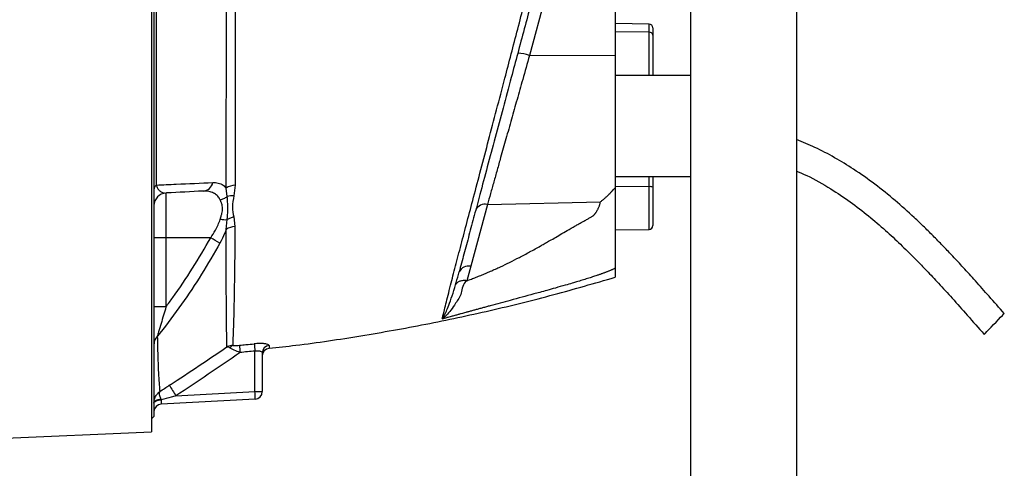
# Model space of a CAD drawing. Header units: millimetres. Extents: x 989 to 4240, y 1618 to 3732.
# Tile 8 of 9: x 3428 to 4209, y 2177 to 2533. Entities that reach past the tile are written whole.
import ezdxf

# ---------------------------------------------------------------- set-up
doc = ezdxf.new("R2010")
doc.units = ezdxf.units.MM
doc.header["$LTSCALE"] = 2

msp = doc.modelspace()

# ---------------------------------------------------------------- linework, layer by layer
at = {"color": 7, "linetype": 'Continuous', "lineweight": 25}
for p, q in [((3534.15, 2925.98), (3534.15, 2217.98)), ((3900.15, 2636.53), (3900.15, 2504.82)), ((3865.34, 2628.21), (3832.22, 2504.61)), ((4044.15, 2625.6), (4044.15, 1647.96)), ((3960.15, 2612.69), (3960.15, 1647.96)), ((3532.15, 2571.98), (3532.15, 2205.76)), ((3927.2, 2529.47), (3900.15, 2529.94)), ((3930.15, 2526.47), (3930.15, 2520.71)), ((3927.2, 2523.06), (3900.15, 2523.42)), ((3930.15, 2520.71), (3930.15, 2488.58)), ((3832.22, 2504.61), (3900.15, 2504.82)), ((3900.15, 2504.82), (3900.15, 2399.45)), ((3960.15, 2488.58), (3900.15, 2488.58)), ((3900.15, 2408.58), (3960.15, 2408.58)), ((3930.15, 2408.58), (3930.15, 2399.94)), ((3598.6, 2401.5), (3597.53, 2393.09)), ((3927.2, 2400.38), (3900.15, 2400.45)), ((3930.15, 2399.94), (3930.15, 2369.49)), ((3543.63, 2395.35), (3543.63, 2359.85)), ((3592.32, 2392.6), (3591.53, 2399.21)), ((3798.84, 2386.18), (3785.69, 2337.14)), ((3798.84, 2386.18), (3888.51, 2388.39)), ((3597.46, 2376.31), (3598.42, 2368.78)), ((3591.52, 2366.33), (3592.34, 2374.26)), ((3900.15, 2366.02), (3927.2, 2366.49)), ((3543.63, 2359.85), (3534.15, 2359.85)), ((3579.16, 2359.85), (3543.63, 2359.85)), ((3543.63, 2359.85), (3543.63, 2304.87)), ((3785.69, 2337.14), (3782.39, 2325.7)), ((3543.63, 2304.87), (3534.15, 2304.87)), ((3614.26, 2237.68), (3614.26, 2269.85)), ((3620.15, 2268.4), (3620.15, 2237.68)), ((3551.58, 2234.39), (3614.26, 2237.68)), ((3614.26, 2237.68), (3620.15, 2237.68)), ((3539.66, 2231.68), (3539.92, 2231.12)), ((3614.47, 2231.68), (3539.84, 2227.77)), ((3532.15, 2215.98), (3534.15, 2217.98)), ((3198.43, 2190.79), (3532.15, 2205.76))]:
    msp.add_line(p, q, dxfattribs=at)
at = {"color": 8, "linetype": 'Continuous', "lineweight": 25}
for p, q in [((3927.2, 2523.06), (3927.2, 2529.47)), ((3927.2, 2488.58), (3927.2, 2523.06)), ((3907.57, 2488.58), (3900.15, 2488.68)), ((3927.2, 2400.38), (3927.2, 2408.58)), ((3927.2, 2366.49), (3927.2, 2400.38))]:
    msp.add_line(p, q, dxfattribs=at)
at = {"color": 7, "linetype": 'Continuous', "lineweight": 25, "flags": 128}
for points in [[(4193.17, 2283.11), (4193.43, 2283.37), (4194.17, 2284.13), (4195.34, 2285.35), (4196.89, 2286.94), (4198.71, 2288.81), (4200.68, 2290.85), (4202.68, 2292.91), (4204.59, 2294.88), (4206.28, 2296.63), (4207.65, 2298.05), (4208.62, 2299.04), (4209.12, 2299.56), (4209.18, 2299.62)], [(3534.15, 2228.76), (3534.26, 2229.3), (3534.56, 2229.82), (3535.06, 2230.31), (3535.74, 2230.74), (3536.57, 2231.11), (3537.52, 2231.39), (3538.56, 2231.58), (3539.66, 2231.68)], [(3534.15, 2228.46), (3534.26, 2228.97), (3534.59, 2229.45), (3535.12, 2229.9), (3535.83, 2230.3), (3536.7, 2230.63), (3537.7, 2230.89), (3538.78, 2231.05), (3539.92, 2231.12)]]:
    msp.add_lwpolyline(points, dxfattribs=at)
at = {"color": 7, "linetype": 'Continuous', "lineweight": 25}
for centre, radius, start, end in [((3927.15, 2526.47), 3, 0, 89), ((3927.45, 2520.35), 2.72, 7.65476, 95.27137), ((3821.94, 2474.95), 31.39, 70.87787, 88.22195), ((3537.85, 2398.48), 3.71, 121.01516, 175.23493), ((3572.37, 2405.56), 8.71, 275.76276, 347.56618), ((3598.87, 2388.63), 12.88, 91.23615, 124.75585), ((3927.92, 2395.08), 5.34, 65.26175, 97.65089), ((3544.15, 2385.36), 10, 93, 180), ((3796.87, 2378.34), 8.09, 75.92822, 155.23212), ((3598.8, 2356.76), 12.03, 91.80959, 127.28087), ((3927.15, 2369.49), 3, 271, 0), ((3478.23, 2177.07), 208.79, 58.77126, 61.09267), ((3783.73, 2329.29), 8.09, 75.92747, 155.23344), ((3542.11, 2275.43), 7.96, 132.09759, 179.18733), ((3757.61, 2285.72), 144.22, 184.02408, 186.31956), ((3598.8, 2270.12), 4.67, 117.51994, 153.74768), ((3746.17, 2283.59), 144.44, 183.63946, 185.93137), ((3626.09, 2268.35), 5.94, 95.91358, 179.57438), ((3626.15, 2265.89), 6, 96.53623, 179.25302), ((3736.29, 2358.16), 222.34, 211.29355, 213.82519), ((3528.27, 2231.67), 86.2, 0.00796, 3.99383), ((3614.15, 2237.68), 6, 273, 0), ((3540.15, 2221.78), 6, 93, 180)]:
    msp.add_arc(centre, radius, start, end, dxfattribs=at)
msp.add_ellipse((3540.15, 2233.8), major_axis=(0.31, 6.02), ratio=0.017239, start_param=2.032946, end_param=3.1434, dxfattribs=at)
for points, knots in [([(3762.94, 2295.44), (3763.12, 2296.18), (3763.49, 2297.67), (3764.46, 2301.55), (3765.79, 2306.92), (3767.56, 2313.98), (3770.04, 2323.88), (3773.47, 2337.21), (3777.92, 2354.18), (3782.75, 2372.48), (3787.99, 2392.38), (3793.64, 2413.91), (3799.76, 2437.16), (3806.13, 2461.37), (3812.13, 2484.3), (3817.72, 2505.74), (3822.87, 2525.46), (3828.08, 2545.45), (3833.34, 2565.59), (3838.59, 2585.73), (3843.82, 2605.76), (3848.97, 2625.49), (3853.69, 2643.55), (3858.49, 2661.87), (3863.33, 2680.31), (3868.38, 2699.53), (3872.86, 2716.51), (3876.76, 2731.25), (3880.13, 2743.93), (3883.15, 2755.26), (3885.45, 2763.85), (3886.65, 2768.32), (3887.09, 2769.96)], [0, 0, 0, 0, 0.019713, 0.039426, 0.06504, 0.088903, 0.112771, 0.153073, 0.19351, 0.23401, 0.274399, 0.318586, 0.362901, 0.407199, 0.451363, 0.4844, 0.517552, 0.550695, 0.583721, 0.616826, 0.650054, 0.683285, 0.716393, 0.743279, 0.780619, 0.81805, 0.855382, 0.886879, 0.918501, 0.950118, 0.981608, 1, 1, 1, 1]), ([(3535.91, 2737.21), (3535.91, 2729.01), (3535.9, 2712.61), (3535.9, 2686.5), (3535.89, 2659.42), (3535.89, 2631.61), (3535.89, 2603.58), (3535.89, 2575.25), (3535.89, 2546.61), (3535.89, 2520.79), (3535.89, 2498.13), (3535.89, 2478.59), (3535.9, 2459.28), (3535.9, 2440.29), (3535.91, 2420.92), (3535.93, 2408.31), (3535.94, 2401.66)], [0, 0, 0, 0, 0.079284, 0.158568, 0.240121, 0.321674, 0.401612, 0.481549, 0.563813, 0.646077, 0.703418, 0.760861, 0.818305, 0.876592, 0.934879, 1, 1, 1, 1]), ([(3591.53, 2399.21), (3591.54, 2406.01), (3591.55, 2419.63), (3591.56, 2441.07), (3591.57, 2463.23), (3591.58, 2485.35), (3591.59, 2507.35), (3591.59, 2529.06), (3591.59, 2551.07), (3591.59, 2573.34), (3591.59, 2595.75), (3591.59, 2618.13), (3591.59, 2640.17), (3591.58, 2661.69), (3591.57, 2682.54), (3591.55, 2702.59), (3591.54, 2721.8), (3591.52, 2733.66), (3591.51, 2739.58)], [0, 0, 0, 0, 0.066909, 0.133967, 0.200969, 0.267803, 0.327991, 0.388395, 0.44879, 0.508967, 0.570239, 0.63174, 0.69325, 0.754533, 0.81579, 0.877267, 0.938743, 1, 1, 1, 1]), ([(3598.75, 2736.9), (3598.74, 2731.07), (3598.73, 2719.39), (3598.71, 2700.48), (3598.69, 2680.75), (3598.68, 2660.23), (3598.68, 2639.06), (3598.67, 2617.37), (3598.67, 2595.36), (3598.67, 2573.32), (3598.67, 2551.41), (3598.67, 2529.76), (3598.67, 2508.4), (3598.68, 2486.73), (3598.69, 2464.89), (3598.68, 2442.97), (3598.66, 2421.75), (3598.62, 2408.25), (3598.6, 2401.5)], [0, 0, 0, 0, 0.061194, 0.122607, 0.18402, 0.245214, 0.306409, 0.36783, 0.429242, 0.490425, 0.550512, 0.610816, 0.67113, 0.73123, 0.798305, 0.865545, 0.932845, 1, 1, 1, 1]), ([(3856.03, 2629.93), (3854.61, 2624.63), (3851.77, 2614.04), (3847.39, 2597.68), (3842.93, 2581.04), (3838.19, 2563.36), (3833.23, 2544.85), (3828.04, 2525.45), (3822.86, 2506.15), (3817.22, 2485.09), (3811.23, 2462.72), (3804.88, 2439.04), (3798.72, 2416.02), (3793.22, 2395.5), (3788.39, 2377.47), (3784.16, 2361.69), (3780.12, 2346.61), (3777.63, 2337.33), (3776.38, 2332.68)], [0, 0, 0, 0, 0.049163, 0.098327, 0.148545, 0.198762, 0.256365, 0.313971, 0.373236, 0.432505, 0.510301, 0.588127, 0.667778, 0.747427, 0.810117, 0.872806, 0.936405, 1, 1, 1, 1]), ([(3832.22, 2504.61), (3830.42, 2498.22), (3827.09, 2486.42), (3822.33, 2469.52), (3817.89, 2453.78), (3813.54, 2438.35), (3809.76, 2424.94), (3806.55, 2413.57), (3803.87, 2404.03), (3801.27, 2394.83), (3799.65, 2389.07), (3798.84, 2386.18)], [0, 0, 0, 0, 0.146285, 0.269867, 0.393449, 0.520648, 0.647844, 0.735225, 0.822605, 0.911303, 1, 1, 1, 1]), ([(4209.18, 2299.62), (4205.14, 2304.22), (4197.51, 2312.91), (4186.67, 2325.1), (4177.1, 2335.67), (4168.8, 2344.62), (4161.13, 2352.69), (4153.64, 2360.38), (4145.77, 2368.2), (4135.48, 2378.02), (4122.52, 2389.63), (4106.51, 2402.51), (4090.51, 2413.85), (4074.6, 2423.57), (4059.48, 2431.57), (4049.09, 2435.79), (4044.15, 2437.8)], [0, 0, 0, 0, 0.084496, 0.159523, 0.225113, 0.28126, 0.327934, 0.378693, 0.429428, 0.48099, 0.57491, 0.669412, 0.76428, 0.845394, 0.926442, 1, 1, 1, 1]), ([(4044.15, 2412.74), (4046.89, 2411.62), (4056.38, 2407.73), (4070.58, 2399.37), (4086.89, 2388.5), (4101.29, 2377.39), (4114.55, 2366.05), (4124.73, 2356.61), (4132.8, 2348.77), (4139.71, 2341.85), (4147.95, 2333.34), (4157.47, 2323.18), (4168.26, 2311.33), (4180.3, 2297.78), (4188.73, 2288.17), (4193.17, 2283.11)], [0, 0, 0, 0, 0.044472, 0.154476, 0.247113, 0.339723, 0.42818, 0.509932, 0.548704, 0.597714, 0.657143, 0.727051, 0.807494, 0.898492, 1, 1, 1, 1]), ([(3535.94, 2401.66), (3541.21, 2401.89), (3556.25, 2402.56), (3571.19, 2403.24), (3580.88, 2403.69)], [0, 0, 0, 0, 0.350959, 1, 1, 1, 1]), ([(3535.94, 2401.66), (3536.06, 2401.23), (3536.51, 2399.74), (3537.63, 2397.98), (3539.33, 2396.37), (3541.41, 2395.43), (3542.89, 2395.37), (3543.63, 2395.35)], [0, 0, 0, 0, 0.062071, 0.218163, 0.446375, 0.72192, 1, 1, 1, 1]), ([(3580.88, 2403.69), (3582.34, 2403.64), (3585.32, 2403.53), (3588.9, 2401.92), (3590.75, 2400.01), (3591.53, 2399.21)], [0, 0, 0, 0, 0.359938, 0.729455, 1, 1, 1, 1]), ([(3573.25, 2396.9), (3563.54, 2396.39), (3553.68, 2395.87), (3543.78, 2395.35), (3543.63, 2395.35)], [0, 0, 0, 0, 0.984739, 1, 1, 1, 1]), ([(3586.6, 2389.99), (3586.49, 2390.21), (3585.83, 2391.51), (3584.26, 2393.52), (3581.38, 2395.58), (3577.7, 2396.86), (3574.75, 2396.89), (3573.25, 2396.9)], [0, 0, 0, 0, 0.043044, 0.251478, 0.466493, 0.729706, 1, 1, 1, 1]), ([(3586.6, 2389.99), (3587.64, 2390.17), (3588.67, 2390.49), (3590.61, 2391.38), (3591.52, 2391.94), (3592.32, 2392.6)], [0, 0, 0, 0, 0.5, 0.5, 1, 1, 1, 1]), ([(3597.53, 2393.09), (3596.58, 2393.17), (3595.64, 2393.18), (3593.88, 2393.01), (3593.06, 2392.84), (3592.32, 2392.6)], [0, 0, 0, 0, 0.5, 0.5, 1, 1, 1, 1]), ([(3592.34, 2374.26), (3592.5, 2376.72), (3592.84, 2381.65), (3592.69, 2387.73), (3592.42, 2391.22), (3592.32, 2392.6)], [0, 0, 0, 0, 0.3738774, 0.7521107, 1, 1, 1, 1]), ([(3597.53, 2393.09), (3597, 2390.13), (3596.47, 2387.15), (3596.49, 2381.54), (3596.98, 2378.92), (3597.46, 2376.31)], [0, 0, 0, 0, 0.51749, 0.519395, 1, 1, 1, 1]), ([(3888.51, 2388.39), (3888.78, 2388.59), (3889.32, 2388.99), (3890.12, 2389.6), (3890.9, 2390.23), (3891.68, 2390.87), (3892.45, 2391.54), (3893.2, 2392.21), (3893.95, 2392.91), (3894.67, 2393.61), (3895.51, 2394.47), (3896.65, 2395.66), (3898.25, 2397.37), (3899.46, 2398.7), (3900.15, 2399.45)], [0, 0, 0, 0, 0.0610773, 0.1225099, 0.1843173, 0.246519, 0.3091341, 0.3721811, 0.4356783, 0.4996435, 0.5600099, 0.6635354, 0.8102068, 1, 1, 1, 1]), ([(3900.15, 2399.45), (3900.15, 2398.54), (3900.15, 2396.73), (3900.15, 2394.07), (3900.15, 2391.5), (3900.15, 2389), (3900.15, 2386.58), (3900.15, 2384.24), (3900.15, 2381.97), (3900.15, 2379.79), (3900.15, 2377.69), (3900.15, 2375.66), (3900.15, 2373.72), (3900.15, 2371.85), (3900.15, 2370.06), (3900.15, 2368.35), (3900.15, 2366.73), (3900.15, 2365.17), (3900.15, 2363.7), (3900.15, 2362.31), (3900.15, 2360.68), (3900.15, 2358.82), (3900.15, 2356.73), (3900.15, 2354.71), (3900.15, 2352.77), (3900.15, 2350.91), (3900.15, 2349.13), (3900.15, 2347.42), (3900.15, 2345.79), (3900.15, 2344.23), (3900.15, 2342.75), (3900.15, 2341.35), (3900.15, 2340.02), (3900.15, 2338.77), (3900.15, 2337.6), (3900.15, 2336.5), (3900.15, 2335.83), (3900.15, 2335.49)], [0, 0, 0, 0, 0.0332782, 0.0657743, 0.0974896, 0.1284251, 0.1585823, 0.1879624, 0.2165671, 0.2443979, 0.2714566, 0.2977453, 0.3232659, 0.3480209, 0.3720127, 0.3952442, 0.4177184, 0.4394386, 0.4604087, 0.4806329, 0.5001157, 0.5330645, 0.5657268, 0.5981144, 0.6302393, 0.6621138, 0.6937505, 0.7251622, 0.7563621, 0.7873637, 0.8181807, 0.8488268, 0.8793165, 0.9096639, 0.9398838, 0.9699908, 1, 1, 1, 1]), ([(3586.72, 2374.59), (3586.8, 2374.83), (3586.93, 2375.27), (3587.12, 2375.87), (3587.27, 2376.38), (3587.48, 2377.06), (3587.73, 2377.92), (3588.1, 2379.35), (3588.46, 2381.09), (3588.61, 2383.14), (3588.41, 2385.08), (3588.02, 2386.54), (3587.63, 2387.66), (3587.33, 2388.39), (3586.98, 2389.18), (3586.75, 2389.67), (3586.6, 2389.99)], [0, 0, 0, 0, 0.039729, 0.073756, 0.102077, 0.12469, 0.190808, 0.248842, 0.373224, 0.498565, 0.623177, 0.748673, 0.806859, 0.874268, 0.919078, 1, 1, 1, 1]), ([(3782.39, 2325.7), (3783.01, 2325.92), (3784.25, 2326.37), (3786.1, 2327.05), (3787.97, 2327.75), (3789.85, 2328.47), (3791.73, 2329.21), (3793.63, 2329.97), (3795.54, 2330.75), (3797.45, 2331.55), (3799.38, 2332.37), (3801.31, 2333.21), (3803.26, 2334.07), (3805.21, 2334.95), (3807.18, 2335.84), (3810.95, 2337.6), (3816.66, 2340.35), (3824.39, 2344.29), (3832.55, 2348.63), (3839.08, 2352.23), (3844.09, 2355.06), (3847.67, 2357.11), (3851.94, 2359.56), (3856.87, 2362.42), (3862.48, 2365.67), (3866.9, 2368.24), (3869.99, 2370.03), (3871.59, 2370.93), (3873.38, 2371.93), (3875.17, 2372.91), (3876.82, 2373.81), (3878.21, 2374.59), (3879.43, 2375.29), (3880.49, 2375.91), (3881.38, 2376.44), (3882.11, 2376.9), (3882.66, 2377.27), (3883.09, 2377.61), (3883.46, 2377.95), (3883.83, 2378.35), (3884.21, 2378.81), (3884.6, 2379.32), (3885, 2379.89), (3885.4, 2380.52), (3885.81, 2381.2), (3886.22, 2381.95), (3886.67, 2382.78), (3887.12, 2383.7), (3887.53, 2384.67), (3887.88, 2385.62), (3888.16, 2386.56), (3888.38, 2387.48), (3888.47, 2388.09), (3888.51, 2388.39)], [0, 0, 0, 0, 0.014704, 0.029556, 0.044557, 0.05971, 0.075015, 0.090474, 0.106088, 0.121858, 0.137786, 0.153872, 0.170118, 0.186525, 0.203094, 0.219826, 0.282441, 0.349841, 0.422063, 0.499138, 0.525545, 0.558172, 0.597019, 0.642087, 0.693376, 0.750886, 0.763599, 0.778025, 0.794165, 0.81202, 0.825981, 0.838522, 0.849644, 0.859348, 0.867636, 0.874512, 0.879981, 0.883799, 0.888088, 0.892873, 0.89817, 0.903991, 0.910347, 0.917245, 0.92469, 0.932686, 0.941238, 0.951698, 0.961868, 0.971763, 0.981404, 0.990809, 1, 1, 1, 1]), ([(3597.46, 2376.31), (3596.53, 2376.13), (3595.62, 2375.86), (3593.88, 2375.16), (3593.07, 2374.74), (3592.34, 2374.26)], [0, 0, 0, 0, 0.5, 0.5, 1, 1, 1, 1]), ([(3579.16, 2359.85), (3580.46, 2361.79), (3582.64, 2365.07), (3585.09, 2370), (3586.23, 2372.99), (3586.7, 2374.52), (3586.72, 2374.59)], [0, 0, 0, 0, 0.412001, 0.695598, 0.986213, 1, 1, 1, 1]), ([(3586.72, 2374.59), (3587.74, 2374.4), (3588.75, 2374.27), (3590.65, 2374.16), (3591.54, 2374.18), (3592.34, 2374.26)], [0, 0, 0, 0, 0.5, 0.5, 1, 1, 1, 1]), ([(3598.42, 2368.78), (3598.37, 2361.92), (3598.26, 2348.19), (3598.04, 2329.14), (3597.73, 2311.39), (3597.44, 2298.06), (3597.15, 2288.74), (3596.94, 2283.01), (3596.78, 2278.04), (3596.68, 2275.52), (3596.64, 2274.26)], [0, 0, 0, 0, 0.1710134, 0.3420285, 0.5164556, 0.6908856, 0.7672979, 0.843692, 0.921851, 1, 1, 1, 1]), ([(3591.52, 2366.33), (3591.1, 2365.29), (3589.65, 2361.66), (3587.8, 2358.13), (3586.48, 2355.61)], [0, 0, 0, 0, 0.285476, 1, 1, 1, 1]), ([(3592.06, 2273.14), (3592.03, 2274.34), (3591.98, 2276.74), (3591.89, 2281.46), (3591.79, 2286.97), (3591.67, 2295.97), (3591.58, 2308.85), (3591.54, 2326.27), (3591.52, 2345.31), (3591.52, 2359.33), (3591.52, 2366.33)], [0, 0, 0, 0, 0.075059, 0.150126, 0.226818, 0.303528, 0.475804, 0.648079, 0.82404, 1, 1, 1, 1]), ([(3586.48, 2355.61), (3581.73, 2347.31), (3572.22, 2330.71), (3556.22, 2306.87), (3544.13, 2290.61), (3537.48, 2282.23), (3536.77, 2281.33)], [0, 0, 0, 0, 0.320705, 0.641324, 0.961688, 1, 1, 1, 1]), ([(3543.63, 2304.87), (3545.43, 2307.33), (3552.77, 2317.36), (3565.03, 2335.45), (3574.45, 2351.72), (3579.16, 2359.85)], [0, 0, 0, 0, 0.139351, 0.569671, 1, 1, 1, 1]), ([(3900.15, 2335.49), (3899.9, 2335.38), (3899.4, 2335.15), (3898.63, 2334.8), (3897.84, 2334.45), (3897.03, 2334.11), (3896.2, 2333.76), (3895.34, 2333.41), (3894.47, 2333.05), (3893.57, 2332.7), (3892.65, 2332.34), (3891.71, 2331.99), (3890.75, 2331.63), (3889.77, 2331.27), (3888.76, 2330.91), (3887.74, 2330.54), (3886.69, 2330.18), (3884.86, 2329.54), (3882.09, 2328.62), (3878.27, 2327.39), (3874.05, 2326.08), (3870, 2324.86), (3865.49, 2323.53), (3859.89, 2321.91), (3853.19, 2320.01), (3846.45, 2318.13), (3840.73, 2316.55), (3831, 2313.89), (3817.85, 2310.33), (3805.32, 2306.95), (3798.05, 2304.97), (3795.07, 2304.16), (3792.16, 2303.36), (3789.33, 2302.59), (3786.57, 2301.83), (3784.42, 2301.24), (3782.77, 2300.78), (3781.46, 2300.41), (3779.81, 2299.95), (3777.83, 2299.4), (3775.51, 2298.76), (3772.86, 2298.04), (3769.88, 2297.24), (3767.77, 2296.68), (3766.66, 2296.39)], [0, 0, 0, 0, 0.006505, 0.013097, 0.01978, 0.026557, 0.033431, 0.040405, 0.047482, 0.054664, 0.061955, 0.069357, 0.076872, 0.084502, 0.092251, 0.100119, 0.108109, 0.116224, 0.142061, 0.170607, 0.201889, 0.23593, 0.260358, 0.301454, 0.35921, 0.407807, 0.449606, 0.484611, 0.621537, 0.738683, 0.761365, 0.783575, 0.805315, 0.826589, 0.847401, 0.867756, 0.87521, 0.885269, 0.89793, 0.913186, 0.931031, 0.951456, 0.974449, 1, 1, 1, 1]), ([(3773.58, 2322.55), (3773.76, 2323.16), (3774.71, 2326.44), (3775.63, 2329.88), (3776.38, 2332.68)], [0, 0, 0, 0, 0.186592, 1, 1, 1, 1]), ([(3900.15, 2335.49), (3900.15, 2334.08), (3900.15, 2331.25), (3900.15, 2328.88), (3900.15, 2328.57), (3900.15, 2328.41)], [0, 0, 0, 0, 0.334214, 0.666848, 1, 1, 1, 1]), ([(3625.44, 2272.06), (3632.55, 2272.82), (3656.97, 2275.46), (3698.47, 2281.76), (3749.9, 2290.9), (3800.98, 2301.86), (3851.14, 2314.19), (3884, 2323.75), (3900.14, 2328.44)], [0, 0, 0, 0, 0.076363, 0.262368, 0.448349, 0.634355, 0.820438, 1, 1, 1, 1]), ([(3782.39, 2325.7), (3782.39, 2325.7), (3778.9, 2323.08), (3779.09, 2315.42), (3773.67, 2308.11), (3769.95, 2302.13), (3766.44, 2298.2), (3764.21, 2296.3), (3763.16, 2295.58), (3763.05, 2295.51), (3762.99, 2295.47), (3762.97, 2295.45), (3762.95, 2295.45), (3762.94, 2295.44), (3762.94, 2295.44), (3762.94, 2295.44), (3762.94, 2295.44)], [0, 0, 0, 0, 0.000003, 0.231558, 0.462979, 0.64891, 0.834817, 0.98182, 0.991292, 0.996028, 0.998399, 0.99959, 0.999895, 0.999962, 0.999996, 1, 1, 1, 1]), ([(3762.94, 2295.44), (3762.94, 2295.44), (3762.94, 2295.44), (3762.94, 2295.44), (3762.95, 2295.45), (3762.96, 2295.47), (3762.99, 2295.5), (3763.03, 2295.56), (3763.5, 2296.18), (3764.52, 2297.83), (3766.22, 2301.29), (3768.36, 2306.54), (3770.83, 2313.46), (3772.66, 2319.52), (3773.58, 2322.55)], [0, 0, 0, 0, 0.000012, 0.000059, 0.00033, 0.001479, 0.0038, 0.008452, 0.017764, 0.162652, 0.347689, 0.532748, 0.766328, 1, 1, 1, 1]), ([(3782.39, 2325.7), (3781.43, 2325.84), (3780.47, 2325.87), (3778.65, 2325.72), (3777.78, 2325.53), (3776.23, 2324.98), (3775.53, 2324.6), (3774.37, 2323.69), (3773.91, 2323.15), (3773.58, 2322.55)], [0, 0, 0, 0, 0.25, 0.25, 0.5, 0.5, 0.75, 0.75, 1, 1, 1, 1]), ([(3543.63, 2304.87), (3542.99, 2302.68), (3541.71, 2298.28), (3539.77, 2291.62), (3538.01, 2285.63), (3537.12, 2282.53), (3536.77, 2281.33)], [0, 0, 0, 0, 0.26616, 0.534958, 0.820437, 1, 1, 1, 1]), ([(3536.77, 2281.33), (3536.87, 2276.86), (3537.06, 2267.92), (3537.44, 2256.97), (3537.93, 2247.96), (3538.37, 2241.81), (3538.61, 2238.84), (3538.7, 2237.79), (3538.71, 2237.63)], [0, 0, 0, 0, 0.202931, 0.405864, 0.61444, 0.823014, 0.972808, 1, 1, 1, 1]), ([(3602.03, 2274.42), (3603.73, 2274.59), (3607.63, 2274.97), (3611.53, 2275.37), (3613.74, 2275.6)], [0, 0, 0, 0, 0.434865, 1, 1, 1, 1]), ([(3625.48, 2274.26), (3625.41, 2274.43), (3625.24, 2274.84), (3623.72, 2275.39), (3621.07, 2275.79), (3617.61, 2275.91), (3615.03, 2275.7), (3613.74, 2275.6)], [0, 0, 0, 0, 0.157293, 0.368237, 0.576823, 0.78759, 1, 1, 1, 1]), ([(3546.3, 2242.67), (3548.34, 2244.01), (3558.21, 2250.47), (3573.5, 2260.58), (3586.65, 2269.49), (3592.06, 2273.14)], [0, 0, 0, 0, 0.13318, 0.643831, 1, 1, 1, 1]), ([(3602.51, 2268.67), (3594.1, 2262.83), (3585.65, 2257.08), (3568.66, 2245.66), (3560.14, 2240.01), (3551.58, 2234.39)], [0, 0, 0, 0, 0.5, 0.5, 1, 1, 1, 1]), ([(3596.64, 2274.26), (3595.97, 2274.22), (3594.56, 2274.13), (3593.06, 2273.63), (3592.25, 2273.24), (3592.06, 2273.15), (3592.06, 2273.14)], [0, 0, 0, 0, 0.41296, 0.865601, 0.994406, 1, 1, 1, 1]), ([(3594.61, 2272.19), (3594.18, 2272.43), (3593.32, 2272.9), (3592.53, 2273.11), (3592.15, 2273.14), (3592.06, 2273.14), (3592.06, 2273.14)], [0, 0, 0, 0, 0.438666, 0.865639, 0.99442, 1, 1, 1, 1]), ([(3602.51, 2268.67), (3600.91, 2269.27), (3598.89, 2270.04), (3596.26, 2271.25), (3595.28, 2271.81), (3594.61, 2272.19)], [0, 0, 0, 0, 0.533991, 0.678446, 1, 1, 1, 1]), ([(3596.64, 2274.26), (3596.64, 2274.26), (3597.07, 2274.22), (3598.8, 2274.16), (3600.68, 2274.31), (3602.03, 2274.42)], [0, 0, 0, 0, 0.0016143, 0.2832018, 1, 1, 1, 1]), ([(3614.26, 2269.85), (3614.65, 2269.93), (3615.04, 2269.99), (3615.81, 2270.07), (3616.2, 2270.09), (3616.93, 2270.08), (3617.27, 2270.05), (3617.92, 2269.96), (3618.23, 2269.9), (3619.03, 2269.66), (3619.45, 2269.44), (3619.87, 2269.08), (3619.98, 2268.95), (3620.12, 2268.68), (3620.15, 2268.54), (3620.15, 2268.4)], [0, 0, 0, 0, 0.125, 0.125, 0.25, 0.25, 0.375, 0.375, 0.5, 0.5, 0.75, 0.75, 0.875, 0.875, 1, 1, 1, 1]), ([(3534.15, 2228.76), (3534.28, 2230.01), (3534.52, 2232.31), (3535.86, 2234.73), (3536.92, 2236.03), (3537.54, 2236.66), (3537.93, 2237.01), (3538.23, 2237.26), (3538.41, 2237.4), (3538.53, 2237.49), (3538.6, 2237.55), (3538.64, 2237.58), (3538.67, 2237.6), (3538.68, 2237.61), (3538.7, 2237.62), (3538.7, 2237.62), (3538.71, 2237.63)], [0, 0, 0, 0, 0.3538638, 0.647157, 0.7906101, 0.849449, 0.908358, 0.9440418, 0.965808, 0.9790943, 0.9872262, 0.9921872, 0.9952228, 0.9970787, 0.9973415, 1, 1, 1, 1]), ([(3538.71, 2237.63), (3538.71, 2237.62), (3538.71, 2237.62), (3538.7, 2237.62), (3538.7, 2237.61), (3538.69, 2237.6), (3538.68, 2237.59), (3538.66, 2237.56), (3538.64, 2237.52), (3538.59, 2237.45), (3538.52, 2237.32), (3538.45, 2237.14), (3538.36, 2236.8), (3538.28, 2236.02), (3538.49, 2234.43), (3539.25, 2232.64), (3539.66, 2231.68)], [0, 0, 0, 0, 0.002683, 0.002946, 0.004671, 0.007662, 0.012568, 0.020625, 0.033859, 0.055637, 0.091628, 0.151697, 0.202869, 0.346621, 0.647277, 1, 1, 1, 1]), ([(3538.71, 2237.63), (3540, 2238.5), (3542.52, 2240.19), (3545.06, 2241.86), (3546.3, 2242.67)], [0, 0, 0, 0, 0.513391, 1, 1, 1, 1]), ([(3551.58, 2234.39), (3550.32, 2234.04), (3546.42, 2232.97), (3542.54, 2231.86), (3539.92, 2231.12)], [0, 0, 0, 0, 0.324062, 1, 1, 1, 1])]:
    msp.add_open_spline(points, degree=3, knots=knots, dxfattribs=at)
for points in [[(3762.94, 2295.44), (3764.18, 2295.76), (3765.42, 2296.07), (3766.66, 2296.39)], [(3614.26, 2269.85), (3610.34, 2269.44), (3606.43, 2269.05), (3602.51, 2268.67)]]:
    msp.add_open_spline(points, degree=3, dxfattribs=at)
at = {"color": 8, "linetype": 'Continuous', "lineweight": 25}
msp.add_open_spline([(3625.48, 2274.26), (3625.47, 2273.6), (3625.47, 2272.27), (3625.47, 2271.69), (3625.47, 2271.85), (3625.47, 2271.85)], degree=3, knots=[0, 0, 0, 0, 0.4955821, 0.9954378, 1, 1, 1, 1], dxfattribs=at)

doc.saveas('drawing.dxf')
